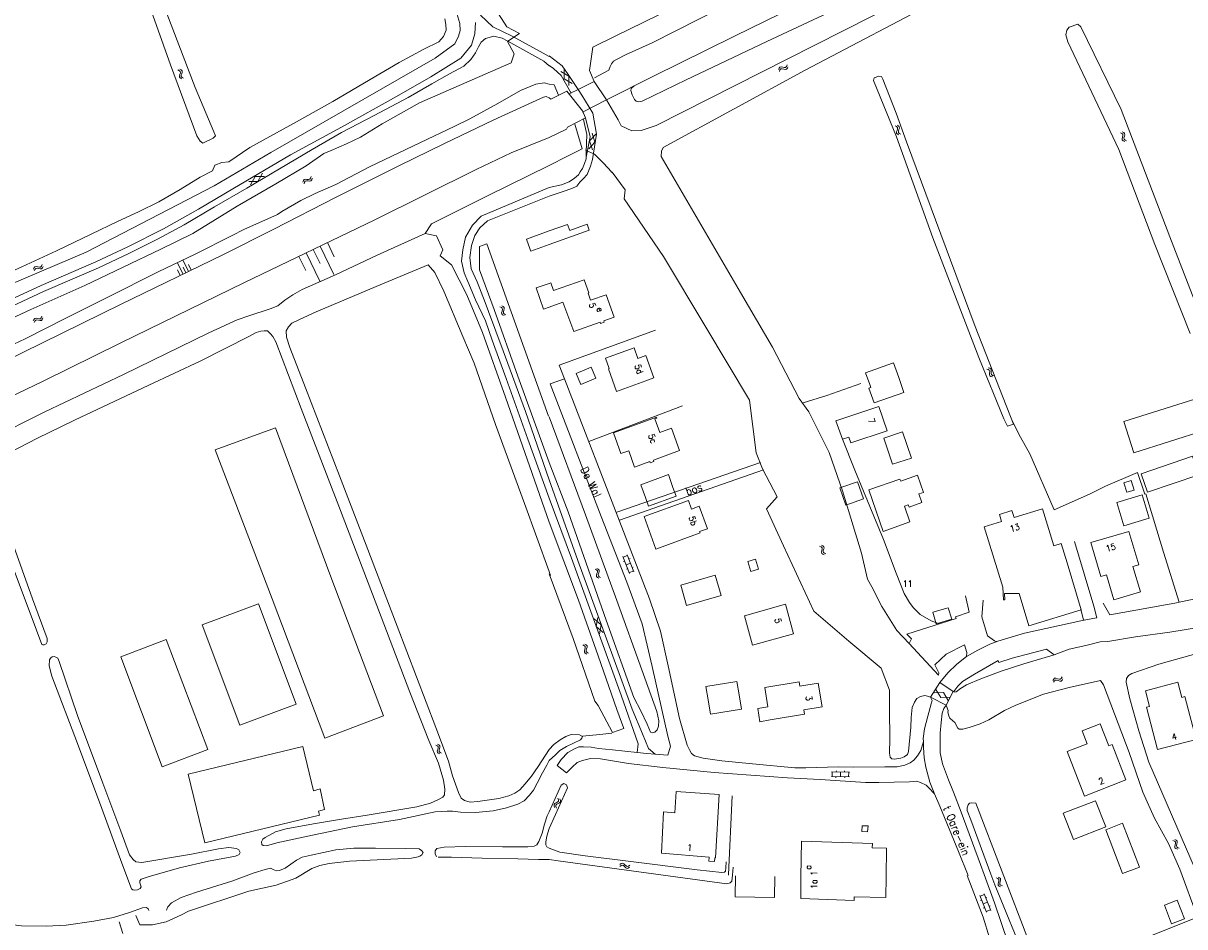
# Model space of a CAD drawing. Header units: metres. Extents: x 189705 to 199106, y 581686 to 588448.
# Tile 138 of 256: x 193866 to 194162, y 582516 to 582746. Entities that reach past the tile are written whole.
import ezdxf

# ---------------------------------------------------------------- set-up
doc = ezdxf.new("R2010")
doc.units = ezdxf.units.M
doc.layers.add('B-WA-OG-GBKN-G', color=7, linetype='Continuous', lineweight=18)
doc.styles.add('Style-STANDARD', font='STANDARD.shx')

msp = doc.modelspace()

# ---------------------------------------------------------------- linework, layer by layer
at = {"layer": 'B-WA-OG-GBKN-G'}
for p, q in [((193905.439, 582734.223), (193905.805, 582734.044)), ((193905.805, 582734.044), (193906.027, 582733.802)), ((193905.895, 582734.421), (193906.262, 582734.244)), ((193906.262, 582734.244), (193906.486, 582734.005)), ((193906.486, 582734.005), (193906.513, 582733.667)), ((194003.795, 582731.949), (194003.806, 582734.316)), ((194058.403, 582734.31), (194058.549, 582734.69)), ((194058.549, 582734.69), (194058.769, 582734.933)), ((194058.638, 582733.872), (194058.786, 582734.251)), ((194058.769, 582734.933), (194059.103, 582734.988)), ((194058.786, 582734.251), (194059.009, 582734.493)), ((194059.009, 582734.493), (194059.33, 582734.547)), ((194059.103, 582734.988), (194059.501, 582734.904)), ((194059.33, 582734.547), (194059.737, 582734.467)), ((194059.501, 582734.904), (194059.9, 582734.82)), ((194059.737, 582734.467), (194060.136, 582734.38)), ((194059.9, 582734.82), (194060.225, 582734.871)), ((194060.136, 582734.38), (194060.461, 582734.432)), ((194060.225, 582734.871), (194060.454, 582735.118)), ((194060.454, 582735.118), (194060.602, 582735.499)), ((194060.461, 582734.432), (194060.689, 582734.681)), ((194060.689, 582734.681), (194060.837, 582735.062)), ((193905.941, 582733.078), (193905.821, 582732.688)), ((193905.821, 582732.688), (193905.845, 582732.36)), ((193905.845, 582732.36), (193906.074, 582732.112)), ((193906.055, 582733.477), (193905.941, 582733.078)), ((193906.027, 582733.802), (193906.055, 582733.477)), ((193906.074, 582732.112), (193906.442, 582731.933)), ((193906.396, 582733.278), (193906.279, 582732.886)), ((193906.279, 582732.886), (193906.303, 582732.558)), ((193906.303, 582732.558), (193906.53, 582732.31)), ((193906.513, 582733.667), (193906.396, 582733.278)), ((193906.53, 582732.31), (193906.898, 582732.131)), ((194002.966, 582733.835), (194005.008, 582732.644)), ((194003.795, 582731.949), (194005.838, 582730.759)), ((194004.998, 582730.278), (194005.008, 582732.644)), ((194088.155, 582719.999), (194088.516, 582719.81)), ((194088.516, 582719.81), (194088.731, 582719.562)), ((194088.616, 582720.184), (194088.978, 582719.997)), ((194088.75, 582719.237), (194088.625, 582718.841)), ((194088.731, 582719.562), (194088.75, 582719.237)), ((194088.978, 582719.997), (194089.195, 582719.752)), ((194089.213, 582719.414), (194089.085, 582719.028)), ((194089.195, 582719.752), (194089.213, 582719.414)), ((194010.303, 582716.16), (194011.906, 582717.902)), ((194010.303, 582716.16), (194011.013, 582713.905)), ((194010.961, 582718.112), (194011.668, 582715.857)), ((194088.625, 582718.841), (194088.495, 582718.454)), ((194088.495, 582718.454), (194088.51, 582718.125)), ((194088.51, 582718.125), (194088.732, 582717.872)), ((194088.732, 582717.872), (194089.095, 582717.683)), ((194089.085, 582719.028), (194088.958, 582718.64)), ((194088.958, 582718.64), (194088.973, 582718.311)), ((194088.973, 582718.311), (194089.193, 582718.057)), ((194089.193, 582718.057), (194089.556, 582717.868)), ((194145.531, 582718.235), (194145.902, 582718.069)), ((194145.902, 582718.069), (194146.133, 582717.835)), ((194146.072, 582717.109), (194145.967, 582716.715)), ((194145.967, 582716.715), (194146.002, 582716.387)), ((194145.979, 582718.449), (194146.352, 582718.285)), ((194146.002, 582716.387), (194146.24, 582716.148)), ((194146.172, 582717.511), (194146.072, 582717.109)), ((194146.133, 582717.835), (194146.172, 582717.511)), ((194146.24, 582716.148), (194146.614, 582715.982)), ((194146.352, 582718.285), (194146.584, 582718.054)), ((194146.52, 582717.324), (194146.417, 582716.929)), ((194146.417, 582716.929), (194146.453, 582716.602)), ((194146.453, 582716.602), (194146.688, 582716.362)), ((194146.623, 582717.718), (194146.52, 582717.324)), ((194146.584, 582718.054), (194146.623, 582717.718)), ((194146.688, 582716.362), (194147.062, 582716.196)), ((194010.068, 582714.115), (194011.668, 582715.857)), ((193926.999, 582707.892), (193925.825, 582705.841)), ((193923.459, 582705.832), (193925.825, 582705.841)), ((193925.121, 582707.049), (193923.947, 582704.996)), ((193925.121, 582707.049), (193927.487, 582707.056)), ((193937.293, 582705.632), (193937.393, 582706.027)), ((193937.393, 582706.027), (193937.583, 582706.294)), ((193937.577, 582705.225), (193937.681, 582705.619)), ((193937.583, 582706.294), (193937.908, 582706.388)), ((193937.681, 582705.619), (193937.873, 582705.885)), ((193937.873, 582705.885), (193938.186, 582705.977)), ((193937.908, 582706.388), (193938.313, 582706.351)), ((193938.186, 582705.977), (193938.6, 582705.944)), ((193938.313, 582706.351), (193938.72, 582706.314)), ((193938.6, 582705.944), (193939.006, 582705.905)), ((193938.72, 582706.314), (193939.037, 582706.403)), ((193939.006, 582705.905), (193939.323, 582705.994)), ((193939.037, 582706.403), (193939.235, 582706.675)), ((193939.235, 582706.675), (193939.337, 582707.071)), ((193939.323, 582705.994), (193939.52, 582706.268)), ((193939.52, 582706.268), (193939.622, 582706.664)), ((193943.497, 582690.229), (193945.243, 582686.618)), ((193936.275, 582686.737), (193938.021, 582683.126)), ((193938.08, 582687.61), (193941.572, 582680.387)), ((193939.886, 582688.483), (193941.632, 582684.872)), ((193941.692, 582689.356), (193945.184, 582682.133)), ((193868.624, 582683.486), (193868.779, 582683.863)), ((193868.779, 582683.863), (193869.005, 582684.1)), ((193869.005, 582684.1), (193869.34, 582684.147)), ((193869.006, 582683.418), (193869.234, 582683.654)), ((193869.234, 582683.654), (193869.557, 582683.7)), ((193869.34, 582684.147), (193869.736, 582684.052)), ((193869.557, 582683.7), (193869.962, 582683.61)), ((193869.736, 582684.052), (193870.134, 582683.959)), ((193869.962, 582683.61), (193870.358, 582683.513)), ((193870.134, 582683.959), (193870.46, 582684.002)), ((193870.46, 582684.002), (193870.695, 582684.243)), ((193870.684, 582683.556), (193870.918, 582683.799)), ((193870.695, 582684.243), (193870.852, 582684.62)), ((193870.918, 582683.799), (193871.075, 582684.177)), ((193906.733, 582682.201), (193905.357, 582685.021)), ((193907.438, 582682.545), (193906.75, 582683.955)), ((193908.143, 582682.889), (193906.768, 582685.709)), ((193908.848, 582683.233), (193908.16, 582684.643)), ((193868.848, 582683.043), (193869.006, 582683.418)), ((193870.358, 582683.513), (193870.684, 582683.556)), ((193906.028, 582681.857), (193905.34, 582683.267)), ((193987.472, 582673.908), (193987.84, 582673.735)), ((193987.84, 582673.735), (193988.067, 582673.497)), ((193987.994, 582672.772), (193987.882, 582672.38)), ((193987.882, 582672.38), (193987.912, 582672.052)), ((193987.912, 582672.052), (193988.145, 582671.809)), ((193987.924, 582674.114), (193988.294, 582673.943)), ((193988.1, 582673.173), (193987.994, 582672.772)), ((193988.067, 582673.497), (193988.1, 582673.173)), ((193988.145, 582671.809), (193988.516, 582671.636)), ((193988.294, 582673.943), (193988.521, 582673.708)), ((193988.445, 582672.98), (193988.335, 582672.586)), ((193988.335, 582672.586), (193988.366, 582672.259)), ((193988.366, 582672.259), (193988.597, 582672.014)), ((193988.555, 582673.371), (193988.445, 582672.98)), ((193988.521, 582673.708), (193988.555, 582673.371)), ((193988.597, 582672.014), (193988.968, 582671.842)), ((193868.599, 582670.275), (193868.741, 582670.657)), ((193868.741, 582670.657), (193868.959, 582670.901)), ((193868.837, 582669.839), (193868.982, 582670.22)), ((193868.959, 582670.901), (193869.293, 582670.959)), ((193868.982, 582670.22), (193869.203, 582670.464)), ((193869.203, 582670.464), (193869.524, 582670.52)), ((193869.293, 582670.959), (193869.691, 582670.878)), ((193869.524, 582670.52), (193869.931, 582670.443)), ((193869.691, 582670.878), (193870.092, 582670.798)), ((193869.931, 582670.443), (193870.331, 582670.36)), ((193870.092, 582670.798), (193870.416, 582670.852)), ((193870.331, 582670.36), (193870.656, 582670.414)), ((193870.416, 582670.852), (193870.643, 582671.1)), ((193870.643, 582671.1), (193870.788, 582671.483)), ((193870.656, 582670.414), (193870.881, 582670.664)), ((193870.881, 582670.664), (193871.026, 582671.047)), ((194111.453, 582658.019), (194111.849, 582657.923)), ((194111.849, 582657.923), (194112.119, 582657.736)), ((194111.854, 582658.311), (194112.251, 582658.219)), ((194112.119, 582657.736), (194112.217, 582657.425)), ((194112.193, 582657.011), (194112.162, 582656.604)), ((194112.217, 582657.425), (194112.193, 582657.011)), ((194112.251, 582658.219), (194112.522, 582658.035)), ((194112.522, 582658.035), (194112.623, 582657.711)), ((194112.593, 582657.305), (194112.565, 582656.898)), ((194112.623, 582657.711), (194112.593, 582657.305)), ((194112.162, 582656.604), (194112.258, 582656.289)), ((194112.258, 582656.289), (194112.535, 582656.098)), ((194112.535, 582656.098), (194112.933, 582656.004)), ((194112.565, 582656.898), (194112.661, 582656.583)), ((194112.661, 582656.583), (194112.937, 582656.39)), ((194112.937, 582656.39), (194113.334, 582656.296)), ((194069.276, 582612.724), (194068.895, 582612.874)), ((194069.521, 582612.494), (194069.276, 582612.724)), ((194069.714, 582612.956), (194069.334, 582613.106)), ((194069.962, 582612.727), (194069.714, 582612.956)), ((194070.012, 582612.402), (194069.962, 582612.727)), ((194018.785, 582610.225), (194020.45, 582605.937)), ((194019.976, 582610.473), (194018.857, 582610.039)), ((194019.904, 582610.66), (194021.569, 582606.372)), ((194020.6, 582609.694), (194020.321, 582609.586)), ((194069.398, 582611.372), (194069.485, 582611.769)), ((194069.452, 582611.038), (194069.398, 582611.372)), ((194069.693, 582610.817), (194069.452, 582611.038)), ((194069.485, 582611.769), (194069.571, 582612.169)), ((194069.571, 582612.169), (194069.521, 582612.494)), ((194070.073, 582610.669), (194069.693, 582610.817)), ((194069.84, 582611.597), (194069.923, 582612.004)), ((194069.893, 582611.275), (194069.84, 582611.597)), ((194070.133, 582611.052), (194069.893, 582611.275)), ((194069.923, 582612.004), (194070.012, 582612.402)), ((194070.512, 582610.901), (194070.133, 582611.052)), ((194012.058, 582606.849), (194011.693, 582607.035)), ((194012.28, 582606.597), (194012.058, 582606.849)), ((194012.517, 582607.038), (194012.153, 582607.224)), ((194012.741, 582606.787), (194012.517, 582607.038)), ((194012.759, 582606.458), (194012.741, 582606.787)), ((194019.238, 582609.058), (194018.959, 582608.949)), ((194020.736, 582608.516), (194019.618, 582608.081)), ((194019.998, 582607.102), (194019.718, 582606.994)), ((194021.432, 582607.552), (194021.153, 582607.444)), ((194012.05, 582605.492), (194012.175, 582605.879)), ((194012.072, 582605.154), (194012.05, 582605.492)), ((194012.291, 582604.911), (194012.072, 582605.154)), ((194012.175, 582605.879), (194012.298, 582606.268)), ((194012.298, 582606.268), (194012.28, 582606.597)), ((194012.654, 582604.727), (194012.291, 582604.911)), ((194012.512, 582605.673), (194012.633, 582606.07)), ((194012.533, 582605.348), (194012.512, 582605.673)), ((194012.751, 582605.102), (194012.533, 582605.348)), ((194012.633, 582606.07), (194012.759, 582606.458)), ((194013.114, 582604.916), (194012.751, 582605.102)), ((194021.497, 582606.558), (194020.378, 582606.124)), ((194011.482, 582594.39), (194013.28, 582592.856)), ((194011.963, 582592.388), (194012.394, 582594.715)), ((194011.963, 582592.388), (194013.763, 582590.854)), ((194012.851, 582590.53), (194013.28, 582592.856)), ((194008.976, 582587.521), (194008.613, 582587.709)), ((194008.961, 582586.164), (194009.088, 582586.55)), ((194008.981, 582585.825), (194008.961, 582586.164)), ((194009.197, 582587.267), (194008.976, 582587.521)), ((194009.436, 582587.708), (194009.073, 582587.895)), ((194009.088, 582586.55), (194009.214, 582586.939)), ((194009.214, 582586.939), (194009.197, 582587.267)), ((194009.424, 582586.343), (194009.547, 582586.739)), ((194009.444, 582586.017), (194009.424, 582586.343)), ((194009.659, 582587.455), (194009.436, 582587.708)), ((194009.66, 582585.771), (194009.444, 582586.017)), ((194009.547, 582586.739), (194009.676, 582587.126)), ((194009.676, 582587.126), (194009.659, 582587.455)), ((194009.199, 582585.581), (194008.981, 582585.825)), ((194009.561, 582585.396), (194009.199, 582585.581)), ((194010.022, 582585.582), (194009.66, 582585.771)), ((194128.327, 582578.643), (194128.518, 582579.003)), ((194128.507, 582578.18), (194128.701, 582578.539)), ((194128.518, 582579.003), (194128.766, 582579.217)), ((194128.701, 582578.539), (194128.951, 582578.751)), ((194128.766, 582579.217), (194129.104, 582579.232)), ((194128.951, 582578.751), (194129.276, 582578.766)), ((194129.104, 582579.232), (194129.489, 582579.099)), ((194129.276, 582578.766), (194129.671, 582578.637)), ((194129.489, 582579.099), (194129.875, 582578.968)), ((194129.671, 582578.637), (194130.056, 582578.503)), ((194129.875, 582578.968), (194130.204, 582578.979)), ((194130.056, 582578.503), (194130.385, 582578.514)), ((194130.204, 582578.979), (194130.461, 582579.197)), ((194130.385, 582578.514), (194130.641, 582578.734)), ((194130.461, 582579.197), (194130.654, 582579.557)), ((194130.641, 582578.734), (194130.834, 582579.094)), ((194098.067, 582575.512), (194100.43, 582575.583)), ((194099.769, 582574.351), (194098.525, 582576.365)), ((194099.769, 582574.351), (194102.132, 582574.424)), ((194101.674, 582573.571), (194100.43, 582575.583)), ((193971.57, 582562.403), (193971.937, 582562.227)), ((193971.115, 582562.205), (193971.481, 582562.026)), ((193971.481, 582562.026), (193971.704, 582561.785)), ((193971.619, 582561.061), (193971.5, 582560.671)), ((193971.5, 582560.671), (193971.525, 582560.342)), ((193971.525, 582560.342), (193971.754, 582560.095)), ((193971.732, 582561.46), (193971.619, 582561.061)), ((193971.704, 582561.785), (193971.732, 582561.46)), ((193971.754, 582560.095), (193972.122, 582559.917)), ((193971.937, 582562.227), (193972.161, 582561.989)), ((193972.073, 582561.261), (193971.957, 582560.87)), ((193971.957, 582560.87), (193971.982, 582560.542)), ((193971.982, 582560.542), (193972.21, 582560.294)), ((193972.19, 582561.651), (193972.073, 582561.261)), ((193972.161, 582561.989), (193972.19, 582561.651)), ((193972.21, 582560.294), (193972.578, 582560.116)), ((194076.481, 582554.102), (194071.881, 582554.176)), ((194076.5, 582555.302), (194071.9, 582555.376)), ((194072.081, 582554.173), (194072.1, 582555.372)), ((194073.026, 582553.857), (194073.031, 582554.157)), ((194073.15, 582555.356), (194073.155, 582555.656)), ((194074.181, 582554.139), (194074.2, 582555.339)), ((194075.248, 582555.322), (194075.253, 582555.622)), ((194075.324, 582553.821), (194075.329, 582554.121)), ((194076.281, 582554.105), (194076.3, 582555.305)), ((194001.81, 582547.478), (194001.453, 582547.281)), ((194002.17, 582547.685), (194001.81, 582547.478)), ((194002.377, 582547.937), (194002.17, 582547.685)), ((194002.248, 582548.649), (194002.385, 582548.265)), ((194002.631, 582547.502), (194002.276, 582547.304)), ((194002.385, 582548.265), (194002.377, 582547.937)), ((194002.847, 582547.764), (194002.631, 582547.502)), ((194002.713, 582548.474), (194002.853, 582548.091)), ((194002.853, 582548.091), (194002.847, 582547.764)), ((194001.242, 582547.029), (194001.234, 582546.692)), ((194001.234, 582546.692), (194001.373, 582546.307)), ((194001.453, 582547.281), (194001.242, 582547.029)), ((194001.708, 582546.852), (194001.698, 582546.516)), ((194001.698, 582546.516), (194001.838, 582546.132)), ((194001.92, 582547.105), (194001.708, 582546.852)), ((194002.276, 582547.304), (194001.92, 582547.105)), ((194159.273, 582537.729), (194158.896, 582537.885)), ((194159.515, 582537.494), (194159.273, 582537.729)), ((194159.717, 582537.953), (194159.339, 582538.11)), ((194159.371, 582536.374), (194159.465, 582536.77)), ((194159.418, 582536.039), (194159.371, 582536.374)), ((194159.655, 582535.814), (194159.418, 582536.039)), ((194159.465, 582536.77), (194159.558, 582537.168)), ((194159.558, 582537.168), (194159.515, 582537.494)), ((194160.032, 582535.659), (194159.655, 582535.814)), ((194159.96, 582537.719), (194159.717, 582537.953)), ((194159.817, 582536.591), (194159.907, 582536.996)), ((194159.863, 582536.268), (194159.817, 582536.591)), ((194160.1, 582536.04), (194159.863, 582536.268)), ((194159.907, 582536.996), (194160.003, 582537.393)), ((194160.003, 582537.393), (194159.96, 582537.719)), ((194160.475, 582535.883), (194160.1, 582536.04)), ((194018.32, 582531.503), (194017.992, 582531.259)), ((194018.355, 582531.998), (194018.027, 582531.754)), ((194018.645, 582531.59), (194018.32, 582531.503)), ((194018.68, 582532.087), (194018.355, 582531.998)), ((194018.948, 582531.46), (194018.645, 582531.59)), ((194018.983, 582531.957), (194018.68, 582532.087)), ((194019.241, 582531.176), (194018.948, 582531.46)), ((194019.274, 582531.672), (194018.983, 582531.957)), ((194019.533, 582530.892), (194019.241, 582531.176)), ((194019.575, 582531.387), (194019.274, 582531.672)), ((194019.845, 582530.761), (194019.533, 582530.892)), ((194019.876, 582531.261), (194019.575, 582531.387)), ((194020.16, 582530.849), (194019.845, 582530.761)), ((194020.193, 582531.347), (194019.876, 582531.261)), ((194020.486, 582531.094), (194020.16, 582530.849)), ((194020.521, 582531.589), (194020.193, 582531.347)), ((194114.275, 582528.17), (194113.901, 582528.335)), ((194114.511, 582527.931), (194114.275, 582528.17)), ((194114.343, 582526.814), (194114.446, 582527.208)), ((194114.383, 582526.478), (194114.343, 582526.814)), ((194114.723, 582528.385), (194114.349, 582528.55)), ((194114.446, 582527.208), (194114.548, 582527.603)), ((194114.548, 582527.603), (194114.511, 582527.931)), ((194114.961, 582528.146), (194114.723, 582528.385)), ((194114.794, 582527.021), (194114.893, 582527.424)), ((194114.834, 582526.698), (194114.794, 582527.021)), ((194114.893, 582527.424), (194114.998, 582527.819)), ((194114.998, 582527.819), (194114.961, 582528.146)), ((194109.676, 582523.865), (194111.397, 582519.599)), ((194110.864, 582524.128), (194109.751, 582523.679)), ((194110.789, 582524.314), (194112.51, 582520.048)), ((194114.616, 582526.248), (194114.383, 582526.478)), ((194114.989, 582526.084), (194114.616, 582526.248)), ((194115.065, 582526.465), (194114.834, 582526.698)), ((194115.437, 582526.299), (194115.065, 582526.465)), ((194110.145, 582522.704), (194109.867, 582522.591)), ((194111.65, 582522.181), (194110.537, 582521.732)), ((194111.498, 582523.358), (194111.22, 582523.245)), ((194112.358, 582521.227), (194112.08, 582521.114)), ((194110.93, 582520.758), (194110.652, 582520.646)), ((194112.435, 582520.233), (194111.323, 582519.784))]:
    msp.add_line(p, q, dxfattribs=at)
at = {"layer": 'B-WA-OG-GBKN-G', "flags": 128}
for points in [[(194014.599, 582726.599), (194017.544, 582721.522), (194018.309, 582720.019), (194021.059, 582718.743), (194023.47, 582718.827), (194027.241, 582720.103), (194067.678, 582740.57), (194104.088, 582759.109), (194111.659, 582763.503), (194117.302, 582766.877), (194123.002, 582770.42), (194126.32, 582771.923), (194142.823, 582778.555), (194171.18, 582792.729), (194194.205, 582804.579), (194223.767, 582818.954), (194266.134, 582839.394), (194301.075, 582856.219), (194340.494, 582875.441), (194343.068, 582877.327), (194345.093, 582879.213), (194348.765, 582881.579)], [(194186.906, 582783.925), (194183.871, 582790.154), (194182.747, 582792.185), (194182.26, 582792.504), (194181.005, 582792.949), (194178.205, 582791.533), (194159.747, 582781.39), (194148.535, 582775.526), (194133.806, 582769.849), (194127.011, 582767.764), (194123.335, 582765.995), (194116.644, 582762.112), (194112.334, 582759.655), (194106.04, 582755.798), (194100.777, 582752.972), (194065.183, 582734.219), (194029.031, 582714.461), (194028.599, 582713.549), (194028.55, 582712.157), (194048.782, 582677.563)], [(194102.674, 582779.171), (194084.646, 582770.535), (194056.083, 582756.333), (194026.243, 582741.151), (194019.641, 582738.2), (194017.141, 582736.897), (194016.427, 582736.47), (194015.914, 582735.813), (194015.552, 582735.079), (194015.164, 582734.167), (194011.543, 582732.262)], [(194014.599, 582726.599), (194026.433, 582732.561), (194047.191, 582742.829), (194078.456, 582758.23), (194104.135, 582770.724), (194107.882, 582772.374), (194108.939, 582772.777)], [(194021.614, 582730.207), (194020.871, 582729.526), (194020.817, 582729.018), (194021.164, 582727.873), (194021.739, 582726.699), (194022.193, 582726.315), (194022.7, 582726.108), (194023.718, 582726.304), (194034.862, 582731.738), (194055.463, 582741.473), (194076.32, 582751.232), (194098.63, 582761.768), (194107.556, 582766.176), (194109.113, 582767.131), (194109.78, 582767.888), (194110.116, 582768.801), (194110.12, 582769.334), (194110.152, 582770.146), (194110.107, 582770.96), (194109.509, 582772.438), (194108.939, 582772.777)], [(193894.201, 582761.868), (193903.569, 582735.518), (193910.227, 582717.437), (193911.107, 582716.055), (193911.771, 582715.534), (193914.446, 582716.808), (193914.967, 582717.437), (193914.59, 582718.46), (193909.798, 582729.79), (193900.015, 582755.546)], [(194016.801, 582742.868), (194046.197, 582757.319)], [(193857.71, 582680.538), (193846.155, 582675.71), (193840.321, 582674.083), (193839.023, 582674.028), (193836.316, 582673.809), (193834.615, 582673.059), (193833.573, 582671.615), (193833.701, 582670.865), (193834.414, 582669.713), (193835.31, 582669.621), (193836.243, 582669.822), (193838.565, 582670.133), (193842.643, 582671.028), (193882.094, 582687.791), (193914.65, 582704.739), (193929.143, 582713.198), (193970.976, 582737.197), (193975.94, 582740.856), (193976.934, 582742.813), (193977.303, 582744.317), (193977.274, 582746.104), (193976.509, 582748.629)], [(193843.945, 582668.515), (193848.863, 582669.905), (193856.421, 582673.092), (193863.781, 582676.203), (193870.565, 582679.334), (193884.484, 582685.323), (193892.689, 582689.167), (193901.742, 582693.717), (193910.717, 582698.768), (193919.465, 582703.967), (193934.122, 582712.616), (193947.112, 582719.626), (193961.072, 582727.443), (193969.847, 582732.442), (193977.523, 582737.208), (193980.181, 582740.508), (193981.092, 582743.469), (193981.278, 582746.35)], [(193857.71, 582680.538), (193864.545, 582683.569), (193874.546, 582688.152), (193883.375, 582692.375), (193890.009, 582695.631), (193895.371, 582698.075), (193900.608, 582700.644), (193906.017, 582703.764), (193911.127, 582706.908), (193914.219, 582708.558), (193914.812, 582709.94), (193916.609, 582710.655), (193918.382, 582710.844), (193923.789, 582714.466), (193935.656, 582720.99), (193944.93, 582726.218), (193954.376, 582731.799), (193961.805, 582736.137), (193968.038, 582739.513), (193971.904, 582741.396), (193973.121, 582742.757), (193973.789, 582744.389), (193973.707, 582745.791), (193973.425, 582747.266)], [(193982.519, 582748.211), (193985.658, 582745.256), (193990.57, 582742.841), (193998.439, 582738.494), (194000, 582737.688)], [(193987.067, 582748.547), (193989.183, 582745.208), (193992.415, 582743.556), (193989.501, 582741.555), (193998.674, 582736.443), (194000, 582735.253)], [(194170.1, 582660.751), (194158.101, 582691.701), (194145.739, 582724.142), (194135.439, 582745.257), (194134.672, 582745.931), (194132.463, 582745.119), (194131.834, 582744.398), (194131.578, 582743.212), (194132.112, 582741.422), (194145.072, 582713.981), (194154.313, 582689.75), (194163.313, 582667.102)], [(193892.897, 582687.466), (193900.229, 582691.127), (193906.986, 582694.759), (193914.713, 582699.325), (193922.964, 582704.144), (193935.442, 582711.53), (193939.64, 582713.936), (193947.143, 582718.274), (193955.396, 582722.618), (193964.048, 582727.215), (193970.13, 582730.692), (193974.642, 582733.23), (193978.283, 582735.21), (193980.024, 582736.927), (193981.215, 582738.638), (193981.983, 582740.121), (193982.653, 582741.278), (193983.773, 582742.263), (193985.894, 582742.88), (193988.072, 582742.345), (193989.3, 582741.654)], [(194016.801, 582742.868), (194011.102, 582740.053), (194010.271, 582734.101), (194011.484, 582731.297)], [(193989.3, 582741.654), (193991.065, 582738.312), (193990.302, 582736.078), (193980.424, 582731.697), (193966.978, 582725.886), (193957.456, 582720.481), (193951.923, 582717.109), (193948.381, 582715.379), (193944.49, 582713.697), (193942.594, 582712.906), (193938.11, 582709.768), (193930.407, 582705.228), (193920.561, 582699.544), (193914.331, 582695.666), (193909.197, 582692.547), (193901.067, 582688.555), (193891.49, 582683.95), (193881.688, 582679.344), (193867.994, 582673.205)], [(194000, 582737.807), (194003.308, 582735.244), (194004.866, 582733.098), (194007.361, 582729.256)], [(194000, 582737.688), (194000.018, 582737.679)], [(194000, 582735.367), (194001.143, 582734.624), (194003.06, 582732.781), (194005.593, 582728.341)], [(194000, 582735.253), (194000.03, 582735.226)], [(193866.556, 582665.734), (193876.854, 582671.02), (193887.427, 582676.233), (193900.394, 582682.817), (193909.847, 582687.295), (193919.272, 582692.073), (193922.263, 582693.588), (193930.821, 582697.438), (193931.912, 582698.125), (193936.761, 582700.979), (193940.367, 582702.737), (193945.623, 582705.082), (193954.256, 582709.567), (193967.232, 582715.711), (193975.84, 582719.814), (193979.827, 582721.751), (193986.885, 582725.65), (193992.699, 582728.987), (193996.61, 582730.645), (193998.769, 582730.978), (194000, 582730.65)], [(194007.361, 582729.256), (194011.484, 582731.297)], [(194011.484, 582731.297), (194014.599, 582726.599), (194008.503, 582723.492)], [(194108.489, 582668.885), (194118.247, 582643.988), (194116.739, 582643.458), (194115.784, 582645.306), (194109.42, 582660.942), (194097.753, 582691.447), (194088.463, 582717.151), (194082.65, 582731.511), (194082.799, 582732.212), (194084.01, 582732.657), (194084.626, 582732.551), (194085.029, 582731.85), (194088.36, 582723.246), (194091.011, 582715.875), (194108.489, 582668.885)], [(194000, 582730.65), (194001.289, 582730.431), (194002.362, 582727.78)], [(194007.361, 582729.256), (194008.282, 582727.839), (194011.118, 582723.193), (194012.094, 582717.901), (194011.004, 582711.429), (194010.508, 582709.68), (194009.705, 582707.626), (194008.757, 582706.592), (194007.836, 582705.658), (194007.015, 582704.648), (194005.79, 582704.022), (194003.549, 582703.25), (194000, 582702.08)], [(194000, 582727.118), (194000.449, 582726.778), (194004.478, 582728.857), (194008.532, 582723.797), (194009.229, 582722.038), (194004.638, 582719.632), (194004.456, 582719.125), (194000, 582717.006)], [(194005.262, 582728.217), (194007.361, 582729.256)], [(193839.008, 582654.494), (193840.274, 582652.453), (193841.241, 582651.235), (193842.054, 582650.982), (193843.045, 582651.009), (193847.463, 582653.175), (193865.897, 582662.25), (193891.01, 582674.534), (193916.885, 582687.151), (193929.86, 582693.701), (193945.78, 582701.805), (193961.701, 582709.782), (193973.381, 582715.466), (193985.772, 582721.456), (193995.726, 582726.02), (193998.519, 582727.294), (193999.231, 582727.473), (194000, 582727.118)], [(194009.229, 582722.038), (194010.438, 582717.227), (194009.433, 582712)], [(194000, 582704.239), (194003.13, 582704.981), (194005.067, 582705.729), (194006.445, 582706.634), (194007.443, 582707.516), (194007.906, 582708.25), (194008.471, 582709.161), (194009.04, 582710.426), (194009.429, 582711.568), (194009.469, 582713.321), (194009.578, 582717.792), (194008.769, 582721.635)], [(194006.499, 582720.38), (194008.381, 582714.09), (194004.709, 582712.262), (194000, 582709.845)], [(194000, 582717.006), (193990.357, 582713.103), (193981.444, 582708.898), (193955.595, 582696.077), (193922.433, 582680.045), (193890.871, 582664.701), (193871.142, 582654.964), (193851.793, 582645.636), (193848.136, 582643.724), (193847.324, 582642.961), (193846.893, 582642.3), (193847.097, 582641.233), (193848.908, 582636.51), (193852.016, 582630.34), (193856.116, 582622.724), (193859.173, 582617.189), (193862.918, 582608.963)], [(194009.269, 582713.779), (194011.523, 582712.798), (194013.489, 582710.801), (194015.204, 582709.036), (194015.958, 582708.064)], [(193968.414, 582692.575), (193970.027, 582695.015), (193984.291, 582702.184), (194000, 582709.845)], [(194015.922, 582708.11), (194016.035, 582708.166), (194019.356, 582703.72), (194019.135, 582701.358)], [(194000, 582625.136), (193994.563, 582640.173), (193989.039, 582655.603), (193985.467, 582665.34), (193983.82, 582670.259), (193981.269, 582675.648), (193979.296, 582680.339), (193978.361, 582682.535), (193977.697, 582685.484), (193978.008, 582688.367), (193978.718, 582691.626), (193980.477, 582694.719), (193982.691, 582697.015), (194000, 582704.239)], [(194000, 582702.08), (193984.272, 582695.775), (193982.355, 582693.982), (193981.065, 582692.045), (193980.202, 582689.484), (193979.792, 582686.427), (193980.13, 582683.551), (193981.647, 582680.232), (193983.697, 582674.941), (193984.583, 582672.719), (193988.28, 582662.657), (193993.954, 582647.204), (194000, 582629.814)], [(194039.951, 582668.707), (194029.085, 582686.7), (194019.135, 582701.358)], [(193968.414, 582692.575), (193956.217, 582687.048), (193945.593, 582681.985), (193937.071, 582678.263), (193934.709, 582676.963), (193932.678, 582675.588), (193930.901, 582674.164), (193928.971, 582673.398), (193923.46, 582671.56), (193920.54, 582670.59), (193913.303, 582667.276), (193891.593, 582656.597), (193871.558, 582647.114), (193857.237, 582639.978)], [(193968.414, 582692.575), (193971.267, 582691.945), (193972.908, 582688.428), (193972.216, 582686.869), (193975.152, 582684.539), (193979.062, 582676.932), (193983.059, 582667.349), (193988.887, 582650.87), (194000, 582618.961)], [(193995.16, 582688.47), (193994.2, 582691.14), (194000, 582693.215)], [(194005.246, 582693.333), (194009.65, 582694.923), (194010.191, 582693.425), (194000, 582689.745)], [(194000, 582693.215), (194004.68, 582694.89), (194005.246, 582693.333)], [(193982.228, 582689.225), (193984.1, 582689.89), (193999.809, 582645.997)], [(194000, 582689.745), (193995.31, 582688.052), (193995.16, 582688.47)], [(193844.336, 582666.859), (193849.423, 582668.296), (193856.94, 582671.466), (193864.482, 582674.654), (193871.235, 582677.771), (193885.181, 582683.773), (193892.897, 582687.466)], [(193982.228, 582689.225), (193982.278, 582683.992), (193982.282, 582683.291), (193985.954, 582673.23), (193992.035, 582656.227), (194000, 582634.209)], [(194000, 582606.454), (193993.692, 582623.718), (193986.37, 582643.916), (193980.871, 582659.546), (193978.039, 582666.335), (193973.134, 582677.864), (193970.837, 582682.629), (193969.202, 582684.568), (193955.905, 582679.06), (193940.686, 582672.552), (193936.398, 582670.626), (193934.465, 582669.747), (193933.602, 582668.756), (193932.993, 582667.713), (193933.071, 582666.163), (193933.914, 582663.496), (193937.941, 582653.212), (193946.609, 582630.789), (193953.39, 582613.166), (193961.268, 582592.496), (193971.109, 582566.645), (193974.321, 582558.087), (193975.419, 582554.379), (193976.898, 582550.138), (193977.56, 582548.691), (193978.476, 582548.031), (193979.874, 582547.678), (193981.831, 582547.782), (193987.216, 582548.578), (193989.73, 582549.243), (193991.228, 582549.956), (193992.549, 582550.746), (193993.893, 582552.298), (193995.542, 582554.257), (193997.241, 582556.75), (194000, 582561.048)], [(194001.09, 582678.01), (194008.89, 582680.77), (194010.14, 582677.45), (194009.94, 582677.38)], [(194000, 582673.819), (193998.54, 582673.3), (193996.67, 582678.68), (194000, 582679.843)], [(194000, 582679.843), (194000.39, 582679.98), (194001.09, 582678.01)], [(194003.52, 582675.07), (194000, 582673.819)], [(194010.55, 582675.6), (194014.5, 582676.96), (194016.58, 582671.23), (194013.89, 582670.27), (194014, 582669.96), (194013.08, 582669.63), (194012.97, 582669.94), (194006.26, 582667.55), (194003.52, 582675.07)], [(194009.94, 582677.38), (194010.55, 582675.6)], [(194091.668, 582588.066), (194088.555, 582591.411), (194084.713, 582597.487), (194082.185, 582602.537), (194081.108, 582604.501), (194079.556, 582611.068), (194074.722, 582627.01), (194071.289, 582636.743), (194066.135, 582647.148), (194063.67, 582650.545), (194056.909, 582663.629), (194048.782, 582677.563)], [(193867.994, 582673.205), (193845, 582662.491), (193842.084, 582660.788), (193841.131, 582659.259), (193840.986, 582657.094), (193841.939, 582655.564), (193843.642, 582655.304), (193846.269, 582656.198), (193866.556, 582665.734)], [(193860.521, 582635.612), (193869.509, 582640.352), (193879.133, 582644.992), (193898.024, 582653.913), (193911.127, 582660.056), (193923.696, 582666.352), (193925.397, 582667.32), (193926.59, 582667.677), (193927.378, 582667.755), (193928.267, 582667.731), (193929.005, 582667.021), (193929.641, 582666.285), (193930.354, 582664.914), (193936.83, 582647.976), (193946.415, 582623.039), (193957.2, 582594.827), (193964.542, 582575.706)], [(194003.926, 582655.551), (194002.555, 582659.017), (194027.088, 582667.961)], [(194097.141, 582574.375), (194096.407, 582574.659), (194095.671, 582574.792), (194094.602, 582574.596), (194093.683, 582574.095), (194093.041, 582573.134), (194092.497, 582571.741), (194092.198, 582569.202), (194092.129, 582566.788), (194091.574, 582560.592), (194091.314, 582559.755), (194090.471, 582559.151), (194089.554, 582558.853), (194087.926, 582558.56), (194087.292, 582558.666), (194086.863, 582559.101), (194086.692, 582560.093), (194086.822, 582563.751), (194086.675, 582571.173), (194086.687, 582576.179), (194084.57, 582581.758), (194076.364, 582588.653), (194067.402, 582596.291), (194059.653, 582612.966), (194055.378, 582622.373), (194058.094, 582625.429), (194054.363, 582632.57), (194052.768, 582636.622), (194051.04, 582650.077), (194039.951, 582668.707)], [(194017.168, 582652.287), (194024.65, 582655.044), (194026.631, 582655.764), (194024.586, 582661.429), (194022.604, 582660.713), (194021.63, 582663.409), (194014.359, 582660.784), (194015.309, 582658.154), (194015.092, 582658.076), (194017.168, 582652.287)], [(194008.08, 582654.07), (194006.9, 582656.89), (194010.7, 582658.48), (194011.88, 582655.66), (194008.08, 582654.07)], [(194089.032, 582655.822), (194087.68, 582659.61), (194087.48, 582659.54), (194080.58, 582657.07), (194081.67, 582654.06), (194081.94, 582653.31)], [(194095.317, 582563.128), (194094.676, 582560.772), (194093.853, 582559.432), (194092.929, 582558.346), (194091.984, 582557.641), (194090.634, 582557.066), (194088.648, 582556.649), (194085.472, 582556.621), (194077.596, 582556.551), (194073.608, 582556.681), (194065.399, 582556.411), (194062.554, 582556.406), (194051.814, 582557.398), (194044.02, 582558.141), (194039.249, 582558.861), (194037.043, 582559.487), (194036.26, 582560.001), (194035.808, 582560.766), (194035.183, 582562.194), (194033.202, 582568.943), (194030.305, 582582.38), (194028.39, 582591.212), (194025.556, 582599.466), (194018.978, 582616.614), (194003.926, 582655.551), (194000.282, 582654.231), (194013.266, 582620.468), (194019.82, 582603.7), (194023.73, 582593.101), (194026.214, 582582.232)], [(194064.729, 582649.394), (194070.764, 582651.306), (194079.401, 582654.369)], [(194089.032, 582655.822), (194090.35, 582652.02), (194082.76, 582649.37), (194081.46, 582653.14), (194081.94, 582653.31)], [(194010.081, 582639.549), (194033.93, 582648.651)], [(194086.11, 582642.31), (194076.81, 582639.22), (194076.33, 582640.67), (194074.7, 582640.13), (194073.06, 582644.82), (194083.99, 582648.51), (194086.11, 582642.31)], [(194167.08, 582642.46), (194148.9, 582636.67), (194146.38, 582644.64), (194164.48, 582650.35), (194167.08, 582642.46)], [(194000, 582645.836), (194009.28, 582620.903), (194017.27, 582599.068), (194023.565, 582581.387), (194027.422, 582570.713), (194027.913, 582568.346), (194027.852, 582566.999), (194027.54, 582566.087), (194026.926, 582565.507), (194026.264, 582565.283), (194025.807, 582565.438), (194024.934, 582567.478), (194023.333, 582570.919), (194021.555, 582574.287), (194014.539, 582594.005), (194004.814, 582621.647), (194000, 582634.209)], [(194021.78, 582633.03), (194020.271, 582637.195), (194018.292, 582636.473), (194016.376, 582641.726), (194027.341, 582645.725), (194027.433, 582645.472), (194026.936, 582645.29), (194028.178, 582641.886), (194031.142, 582642.967), (194033.229, 582637.245), (194026.57, 582634.79)], [(193929.44, 582599.42), (193914.905, 582637.4), (193930.273, 582643.059), (193944.4, 582605.06)], [(194117.846, 582645.019), (194120.101, 582640.683), (194122.431, 582636.448), (194128.624, 582622.097), (194137.623, 582626.098), (194141.755, 582628.202), (194149.834, 582631.625), (194151.698, 582626.148), (194151.952, 582626.197), (194156.491, 582611.375), (194160.439, 582598.589)], [(194074.7, 582640.13), (194077.836, 582632.222), (194081.68, 582623.022), (194085.172, 582614.585), (194088.41, 582605.973), (194090.404, 582600.774), (194091.76, 582598.554), (194092.69, 582597.277), (194094.531, 582595.485), (194097.287, 582593.813), (194099.349, 582593.051)], [(194087.457, 582633.735), (194085.23, 582640.433), (194090.039, 582642.033), (194092.266, 582635.334), (194087.457, 582633.735)], [(194017.237, 582621.531), (194053.842, 582634.226)], [(194026.57, 582634.79), (194026.69, 582634.48), (194025.77, 582634.15), (194025.66, 582634.46), (194021.78, 582633.03)], [(194165.49, 582631.08), (194152.38, 582626.63), (194150.76, 582631.32), (194163.85, 582635.84), (194165.49, 582631.08)], [(194017.882, 582619.544), (194054.564, 582632.315)], [(194024.52, 582625.3), (194023.34, 582628.54), (194030.36, 582631.1), (194031.53, 582627.85)], [(194094.176, 582626.176), (194095.324, 582626.579), (194093.795, 582630.943), (194089.548, 582629.455), (194089.366, 582629.974), (194081.439, 582627.196), (194085.081, 582616.652), (194091.904, 582619.039), (194090.479, 582623.069), (194091.488, 582623.426), (194091.691, 582622.858), (194094.942, 582624.007), (194094.176, 582626.176)], [(193857.462, 582623.26), (193869.394, 582591.466), (193870.746, 582587.86), (193871.025, 582587.708), (193871.381, 582587.709), (193871.888, 582587.988), (193872.168, 582588.472), (193872.116, 582589.387), (193868.419, 582599.494), (193857.377, 582630.221)], [(194000, 582629.814), (194007.337, 582609.253), (194016.248, 582584.87), (194021.151, 582571.317), (194023.772, 582565.047), (194025.294, 582561.301), (194027.018, 582559.875)], [(194031.53, 582627.85), (194032.344, 582625.614), (194025.335, 582623.061), (194024.52, 582625.3)], [(194075.553, 582623.341), (194074.023, 582627.705), (194078.547, 582629.291), (194080.077, 582624.927), (194075.553, 582623.341)], [(194149, 582627.18), (194147.15, 582626.62), (194146.42, 582629.04), (194148.27, 582629.6), (194149, 582627.18)], [(194022.41, 582560.29), (194022.66, 582562.539), (194018.359, 582574.946), (194005.69, 582609.799), (194000, 582625.136)], [(194038.438, 582616.244), (194027.163, 582612.149), (194024.177, 582620.42), (194035.472, 582624.485), (194036.25, 582622.324), (194038.233, 582623.037), (194040.292, 582617.315), (194038.309, 582616.601), (194038.438, 582616.244)], [(194152.84, 582620.02), (194146.42, 582618.04), (194144.59, 582623.98), (194151.08, 582625.99), (194152.84, 582620.02)], [(194115.236, 582619.187), (194114.69, 582620.954), (194117.881, 582621.94), (194118.427, 582620.173)], [(194131.96, 582608.64), (194130.438, 582613.527), (194128.578, 582612.972), (194125.67, 582622.41), (194118.427, 582620.173)], [(194000, 582618.961), (194007.489, 582599.088), (194012.463, 582584.898), (194017.263, 582571.218), (194018.981, 582566.454), (194016.153, 582565.407), (194012.444, 582572.269), (194011.639, 582573.393), (194006.119, 582589.34), (194000, 582605.848)], [(194115.236, 582619.187), (194110.841, 582617.829), (194115.59, 582602.456), (194115.712, 582599.208), (194116.031, 582599.22), (194115.971, 582600.839), (194119.746, 582600.837), (194122.19, 582592.55)], [(194143.85, 582599.17), (194141.95, 582605.58), (194140.55, 582605.16), (194137.98, 582613.8), (194147.68, 582616.65), (194150.18, 582608.12), (194148.7, 582607.68), (194150.6, 582601.23), (194143.85, 582599.17)], [(194138.76, 582597.61), (194133.848, 582614.029)], [(194053.33, 582606.98), (194051.38, 582606.43), (194050.58, 582608.96), (194052.54, 582609.56), (194053.33, 582606.98)], [(194131.96, 582608.64), (194135.54, 582596.63), (194122.19, 582592.55)], [(193929.44, 582599.42), (193942.83, 582563.98), (193957.78, 582569.64), (193944.4, 582605.06)], [(194000, 582606.454), (194000.379, 582605.417)], [(194035, 582597.76), (194033.5, 582602.95), (194042.29, 582605.52), (194043.81, 582600.31), (194035, 582597.76)], [(194179.182, 582602.234), (194169.18, 582600.43), (194160.439, 582598.589)], [(193921.166, 582567.248), (193911.607, 582592.804), (193925.96, 582598.147), (193935.52, 582572.591), (193921.166, 582567.248)], [(194051.77, 582587.66), (194049.73, 582595.15), (194060.22, 582598.06), (194062.25, 582590.57), (194051.77, 582587.66)], [(194106.036, 582600.255), (194107.025, 582596.038), (194103.533, 582594.893), (194103.712, 582594.429), (194091.135, 582590.457), (194092.284, 582589.239), (194091.668, 582588.066), (194099.162, 582580.022), (194099.293, 582580.621), (194098.238, 582582.646), (194101.121, 582585.364), (194105.826, 582587.698), (194106.421, 582585.77), (194106.336, 582584.744)], [(194110.574, 582599.152), (194110.181, 582594.841), (194111.631, 582589.987), (194113.464, 582588.733)], [(194160.439, 582598.589), (194160.3, 582598.56), (194142.84, 582595.34), (194141.15, 582598.34)], [(194102.55, 582594.273), (194098.596, 582593.077), (194097.716, 582596.087), (194101.67, 582597.175), (194102.55, 582594.273)], [(194135.419, 582596.713), (194136.111, 582594.066)], [(194138.76, 582597.61), (194139.47, 582594.65), (194138.53, 582594.44)], [(194138.53, 582594.44), (194135.397, 582593.816), (194121.045, 582590.693)], [(194179.984, 582593.279), (194176.193, 582592.785), (194176.019, 582593.294), (194175.868, 582593.498), (194175.564, 582593.678), (194174.293, 582593.484), (194165.899, 582592.223), (194158.115, 582590.983), (194149.341, 582589.802), (194142.269, 582588.608), (194140.388, 582588.495), (194136.748, 582587.581), (194132.447, 582586.596), (194128.62, 582585.17)], [(193902.465, 582589.066), (193913.019, 582561.05), (193901.422, 582556.681), (193890.868, 582584.698), (193902.465, 582589.066)], [(194114.261, 582588.638), (194121.045, 582590.693)], [(194176.255, 582590.979), (194175.095, 582588.726), (194173.89, 582587.261), (194173.228, 582586.961), (194167.655, 582585.858), (194165.341, 582585.595), (194155.284, 582582.771), (194148.432, 582580.458), (194147.564, 582579.879), (194147.076, 582579.197), (194146.967, 582578.206), (194147.951, 582573.931), (194150.176, 582565.833), (194152.759, 582557.836), (194165.644, 582528.037)], [(194105.326, 582578.407), (194108.37, 582580.3), (194114.35, 582583.7), (194114.52, 582583.2), (194117.93, 582584.37), (194126.71, 582586.66), (194128.62, 582585.17)], [(194112.21, 582587.865), (194109.218, 582586.408), (194106.336, 582584.744)], [(194112.21, 582587.865), (194114.261, 582588.638)], [(194113.464, 582588.733), (194113.854, 582588.616), (194114.261, 582588.638)], [(193921.274, 582534.808), (193920.995, 582534.274), (193920.106, 582533.917), (193913.248, 582532.585), (193905.856, 582530.948), (193897.856, 582528.598), (193896.104, 582528.036), (193895.698, 582527.579), (193895.774, 582527.121), (193896.056, 582526.054), (193895.853, 582525.648), (193895.142, 582525.316), (193894.482, 582525.214), (193893.973, 582525.314), (193893.617, 582525.594), (193891.144, 582532.069), (193886.045, 582545.985), (193879.848, 582562.568), (193873.322, 582579.759), (193872.658, 582582.401), (193872.758, 582583.874), (193873.011, 582584.357), (193873.392, 582584.638), (193873.951, 582584.791), (193874.358, 582584.562), (193874.815, 582584.335), (193875.172, 582583.496), (193879.865, 582569.758), (193886.315, 582552.515), (193890.879, 582540.224), (193893.123, 582534.257), (193894.014, 582533.013), (193894.7, 582532.43), (193896.226, 582532.279), (193908.901, 582534.408), (193915.785, 582535.79), (193918.376, 582536.074), (193920.358, 582535.797), (193920.993, 582535.493), (193921.274, 582534.808)], [(194106.336, 582584.744), (194103.817, 582582.818), (194101.532, 582580.62), (194099.51, 582578.177)], [(194104.754, 582576.607), (194106.311, 582577.536), (194109.931, 582579.111), (194115.154, 582581.029), (194120.884, 582582.919), (194128.62, 582585.17)], [(194026.214, 582582.232), (194030.246, 582564.492), (194030.913, 582561.87), (194030.21, 582559.639), (194027.018, 582559.875)], [(194040.49, 582573.69), (194039.91, 582577.11), (194047.81, 582578.43), (194048.37, 582574.98)], [(194055.743, 582571.907), (194054.95, 582576.82), (194063.71, 582578.28), (194063.89, 582577.2), (194068.56, 582577.97), (194069.54, 582571.92), (194064.87, 582571.14), (194065.05, 582570.05), (194056.28, 582568.58)], [(194099.51, 582578.177), (194097.141, 582574.375), (194101.09, 582572.364), (194102.945, 582575.883)], [(194099.51, 582578.177), (194102.945, 582575.883)], [(194105.326, 582578.407), (194104.123, 582577.221), (194103.046, 582575.856)], [(194165.156, 582518.357), (194160.657, 582530.539), (194157.76, 582537.09), (194154.226, 582543.57), (194151.252, 582550.224), (194147.721, 582560.312), (194141.246, 582577.511), (194140.415, 582578.61), (194132.449, 582576.863), (194125.907, 582575.158), (194118.873, 582572.337), (194116.018, 582570.96), (194111.96, 582568.626), (194109.818, 582567.625), (194106.966, 582566.629), (194105.337, 582566.26), (194104.448, 582566.267), (194104.069, 582566.523), (194103.321, 582567.905)], [(194152.16, 582571.827), (194152.937, 582572.032), (194151.887, 582576.014), (194160.105, 582578.18), (194161.121, 582574.326), (194161.914, 582574.535), (194164.783, 582563.647), (194154.995, 582561.067), (194152.16, 582571.827)], [(193964.542, 582575.706), (193969.386, 582563.313), (193971.781, 582557.55), (193973.109, 582553.207), (193973.442, 582550.945), (193973.341, 582549.497), (193972.885, 582548.912), (193971.793, 582548.352), (193969.736, 582547.409), (193966.256, 582546.412), (193953.657, 582544.36), (193947.077, 582543.283), (193939.94, 582542.103), (193932.98, 582540.873), (193930.313, 582540.081), (193927.697, 582538.603), (193927.063, 582538.171), (193926.734, 582537.51), (193926.786, 582536.824), (193927.116, 582536.621), (193927.98, 582536.495), (193930.621, 582537.261), (193939.69, 582539.257), (193949.901, 582541.33), (193961.84, 582543.23), (193970.984, 582545.148), (193973.982, 582545.306), (193975.355, 582545.359), (193977.438, 582545.133), (193981.275, 582544.986), (193985.696, 582545.4), (193989.15, 582546.167), (193992.02, 582547.112), (193993.619, 582547.978), (193995.015, 582549.454), (193996.004, 582550.726), (193996.968, 582552.506), (193998.285, 582555.15), (193999.375, 582557.058), (194000, 582558.279)], [(194048.37, 582574.98), (194048.958, 582571.349), (194041.103, 582570.076), (194040.49, 582573.69)], [(194097.141, 582574.375), (194097.541, 582573.559), (194097.306, 582572.671), (194096.469, 582569.527), (194095.607, 582566.306), (194095.283, 582563.843), (194095.317, 582563.128)], [(194102.945, 582575.883), (194103.223, 582575.703), (194103.68, 582575.776)], [(194103.68, 582575.776), (194104.754, 582576.607)], [(194056.28, 582568.58), (194053.677, 582568.144), (194053.137, 582571.487), (194055.743, 582571.907)], [(194110.816, 582529.183), (194109.879, 582531.719), (194104.974, 582545.096), (194103.03, 582550.166), (194101.733, 582553.327), (194100.164, 582557.378), (194099.626, 582560.228), (194099.569, 582562.872), (194099.638, 582565.234), (194099.887, 582567.901), (194100.108, 582570.287), (194100.498, 582571.505), (194101.09, 582572.364)], [(194101.558, 582570.608), (194101.637, 582570.988), (194101.438, 582571.447), (194101.09, 582572.364)], [(194103.321, 582567.905), (194103.241, 582568.029), (194102.787, 582568.363), (194102.081, 582569.079), (194101.805, 582569.665), (194101.558, 582570.608)], [(194131.934, 582560.536), (194137.067, 582562.535), (194135.794, 582565.802), (194140.384, 582567.59), (194142.564, 582561.994), (194143.375, 582562.31), (194146.88, 582553.311), (194136.347, 582549.208), (194131.934, 582560.536)], [(194000, 582558.279), (194001.628, 582559.744), (194002.754, 582560.828), (194004.388, 582561.858), (194007.958, 582563.484), (194008.342, 582563.99), (194008.523, 582564.395), (194007.713, 582564.782), (194005.58, 582564.925), (194004.229, 582564.375), (194002.799, 582563.496), (194001.216, 582562.364), (194000, 582561.048)], [(194008.473, 582564.472), (194012.947, 582564.896), (194015.948, 582565.205)], [(194095.317, 582563.128), (194095.393, 582561.53), (194095.5, 582558.937), (194095.99, 582556.595), (194097.003, 582552.701), (194098.199, 582549.779)], [(193939.982, 582550.563), (193937.249, 582561.859), (193908.032, 582554.79), (193912.276, 582537.249), (193941.493, 582544.318), (193941.24, 582545.365)], [(194016.17, 582560.935), (194012.59, 582561.316), (194010.662, 582561.661), (194008.758, 582561.775), (194007.563, 582561.708), (194006.288, 582561.158), (194004.783, 582560.305), (194003.093, 582558.513), (194002.039, 582557.022), (194004.439, 582555.073), (194005.822, 582556.588), (194007.152, 582557.773), (194008.451, 582558.22), (194010.513, 582558.765), (194013.104, 582558.67), (194020.234, 582557.525), (194028.941, 582556.471), (194042.067, 582555.182), (194060.68, 582553.853), (194069.01, 582553.412), (194080.564, 582552.692), (194083.969, 582552.617), (194091.77, 582552.815), (194093.677, 582552.953), (194094.615, 582552.667), (194096.031, 582551.945), (194096.739, 582551.33), (194098.199, 582549.779)], [(194022.41, 582560.29), (194016.17, 582560.935)], [(194027.018, 582559.875), (194024.903, 582560.032), (194022.41, 582560.29)], [(193939.982, 582550.563), (193941.689, 582551.049), (193942.757, 582545.768), (193941.24, 582545.365)], [(194000, 582545.219), (194003.044, 582551.983)], [(194001.597, 582544.5), (194004.641, 582551.264)], [(194003.044, 582551.983), (194003.74, 582552.357), (194004.46, 582552.033), (194004.641, 582551.264)], [(194029.12, 582545.17), (194031.99, 582544.89), (194032.38, 582550.37), (194043.34, 582549.59), (194042.36, 582533.45), (194042.19, 582533.47), (194042.11, 582532.5), (194040.68, 582532.59), (194040.77, 582533.59), (194028.65, 582534.61), (194029.12, 582545.17)], [(194046.646, 582549.253), (194045.666, 582529.232)], [(194098.199, 582549.779), (194099.497, 582546.609), (194104.263, 582535.038), (194106.727, 582528.977)], [(194139.205, 582548.015), (194141.784, 582541.361), (194133.531, 582538.166), (194130.955, 582544.819), (194139.205, 582548.015)], [(194000, 582545.219), (193999.493, 582544.176), (193998.81, 582542.066), (193998.203, 582539.727), (193997.393, 582537.618), (193996.886, 582536.803), (193996.149, 582536.421), (193994.55, 582536.215), (193988.096, 582536.282), (193978.796, 582536.318), (193973.232, 582536.132), (193971.428, 582535.875), (193970.972, 582535.239), (193970.973, 582534.451), (193971.228, 582533.868), (193971.393, 582533.795)], [(194112.549, 582529.27), (194107.398, 582543.096), (194106.451, 582545.542), (194106.456, 582546.203), (194106.766, 582546.938), (194107.075, 582547.393), (194107.707, 582547.447)], [(194107.707, 582547.447), (194108.726, 582547.407), (194122.08, 582512.37), (194123.752, 582508.318), (194124.023, 582507.248), (194123.766, 582506.818), (194123.025, 582506.315), (194122.365, 582506.295), (194121.632, 582506.884), (194113.549, 582526.586)], [(194001.597, 582544.5), (194000, 582540.951)], [(194079.72, 582541.64), (194081.22, 582541.57), (194081.13, 582540.07), (194079.63, 582540.15), (194079.72, 582541.64)], [(194141.764, 582540.596), (194146.053, 582542.258), (194150.37, 582531.115), (194146.081, 582529.453), (194141.764, 582540.596)], [(194000, 582540.951), (193999.446, 582538.979), (193999.117, 582537.536), (193999.128, 582536.749), (193999.398, 582536.235), (194000, 582535.892)], [(193924.889, 582529.655), (193927.683, 582530.447), (193928.979, 582530.779), (193929.665, 582530.45), (193930.579, 582530.147), (193931.342, 582530.25), (193932.763, 582530.836), (193935.658, 582532.848), (193937.105, 582533.638), (193939.391, 582534.175), (193945.69, 582535.531), (193950.213, 582535.894), (193955.802, 582535.953), (193963.349, 582535.812), (193966.906, 582535.741), (193967.491, 582535.31), (193967.898, 582534.803), (193967.568, 582534.218), (193967.088, 582533.911)], [(194045.071, 582532.418), (194045.009, 582530.919), (194044.9, 582530.03), (194044.671, 582529.829), (194043.958, 582529.732), (194037.739, 582530.438), (194020.783, 582532.517), (194009.183, 582533.948), (194002.761, 582534.858), (194000, 582535.892)], [(194064.146, 582528.582), (194064.24, 582537.68), (194082.33, 582537.11), (194082.3, 582535.99), (194085.91, 582535.88), (194085.835, 582528.587)], [(193966.629, 582533.702), (193964.927, 582533.401), (193949.124, 582532.563), (193943.942, 582532.022), (193941.605, 582531.46), (193939.523, 582530.744), (193935.432, 582528.276), (193930.432, 582526.463)], [(193967.088, 582533.911), (193967.01, 582533.861), (193966.633, 582533.703)], [(193971.75, 582533.637), (193975.115, 582533.594)], [(193975.115, 582533.594), (193982.941, 582533.352)], [(193982.941, 582533.352), (193992.013, 582533.163)], [(193992.013, 582533.163), (193997.319, 582533.053)], [(193997.321, 582533.053), (193997.328, 582533.053)], [(193997.328, 582533.053), (194000, 582532.997)], [(194000, 582532.997), (194002.263, 582532.69)], [(194002.263, 582532.69), (194002.269, 582532.689)], [(194002.271, 582532.689), (194045.232, 582526.826), (194046.098, 582527.074), (194046.507, 582527.477), (194046.706, 582528.999)], [(194046.706, 582528.999), (194046.864, 582531.083)], [(193902.803, 582520.783), (193902.871, 582520.983), (193903.836, 582522.001), (193906.273, 582523.377), (193910.133, 582524.679), (193919.15, 582527.537), (193924.889, 582529.655)], [(194045.666, 582529.232), (194045.655, 582529.008)], [(194047.448, 582528.832), (194047.36, 582523.54), (194057.36, 582523.37), (194057.445, 582528.682)], [(194047.448, 582528.833), (194047.448, 582528.832)], [(194057.445, 582528.682), (194057.445, 582528.683)], [(194085.835, 582528.587), (194085.78, 582523.32), (194077.71, 582523.54), (194077.67, 582522.59), (194064.09, 582523.13), (194064.146, 582528.582)], [(194064.146, 582528.583), (194064.146, 582528.582)], [(194085.835, 582528.587), (194085.835, 582528.588)], [(194110.576, 582518.314), (194106.464, 582528.963)], [(194113.464, 582522.012), (194110.821, 582529.183)], [(194113.549, 582526.586), (194112.549, 582529.27)], [(193930.432, 582526.463), (193923.523, 582524.978), (193908.107, 582519.899)], [(194117.209, 582500), (194117.571, 582503.966), (194117.634, 582508.997), (194116.892, 582511.747), (194113.464, 582522.012)], [(194156.723, 582521.361), (194159.986, 582522.626), (194161.829, 582517.87), (194158.565, 582516.606), (194156.723, 582521.361)], [(193831.788, 582519.618), (193832.619, 582520.316), (193834.244, 582520.65), (193836.507, 582520.322), (193846.799, 582518.585), (193853.127, 582517.528), (193862.148, 582516.551), (193865.578, 582516.124), (193871.854, 582516.082), (193876.936, 582516.319), (193884.024, 582517.296), (193889.028, 582518.217), (193893.117, 582519.52), (193896.444, 582520.694), (193897.459, 582520.771), (193897.892, 582520.416), (193898.042, 582520.026)], [(193894.707, 582518.738), (193895.766, 582516.34)], [(193902.439, 582517.133), (193906.359, 582518.953)], [(193902.567, 582520.093), (193902.803, 582520.783)], [(193906.359, 582518.953), (193908.107, 582519.899)], [(194113.109, 582507.618), (194112.188, 582513.048), (194110.576, 582518.314)], [(194122.351, 582501.237), (194165.156, 582518.357)], [(193891.38, 582514.199), (193890.505, 582517.153)], [(193895.766, 582516.34), (193898.986, 582516.34)], [(193898.986, 582516.34), (193902.439, 582517.133)]]:
    msp.add_lwpolyline(points, dxfattribs=at)

# ---------------------------------------------------------------- texts
at = {"layer": 'B-WA-OG-GBKN-G', "style": 'Style-STANDARD'}
for s, height, rotation, p in [('5', 1.6, 289.99289, (194010.065, 582674.565)), ('e', 1.6, 289.93905, (194012.013, 582673.458)), ('5d', 1.6, 288.67058, (194021.712, 582658.906)), ('7', 1.6, 288.85184, (194081.18, 582645.134)), ('5c', 1.6, 290.12017, (194025.176, 582641.136)), ('De Wal', 2, 296.41137, (194007.895, 582632.492)), ('bos', 2, 19.03308, (194035.18, 582625.747)), ('5b', 1.6, 289.44957, (194035.497, 582620.235)), ('13', 1.6, 16.6224, (194117.641, 582616.458)), ('15', 1.6, 16.2602, (194142.074, 582611.444)), ('5', 1.6, 285.06423, (194057.365, 582594.254)), ('3', 1.6, 279.1514, (194065.303, 582574.613)), ('4', 1.6, 14.71731, (194158.838, 582563.371)), ('2', 1.6, 21.28017, (194140.362, 582552.112)), ('t Oare-ein', 2, 292.589, (194100.308, 582546.183)), ('1', 1.6, 355.35528, (194035.107, 582535.332)), ('a', 1.6, 89.42706, (194066.754, 582530.431)), ('1', 1.6, 89.42706, (194068.291, 582528.895)), ('1a', 1.6, 89.42706, (194068.255, 582525.515))]:
    msp.add_text(s, height=height, rotation=rotation, dxfattribs=at).set_placement(p)
msp.add_text('11', height=1.6, dxfattribs=at).set_placement((194090.08, 582602.535))

doc.saveas('drawing.dxf')
